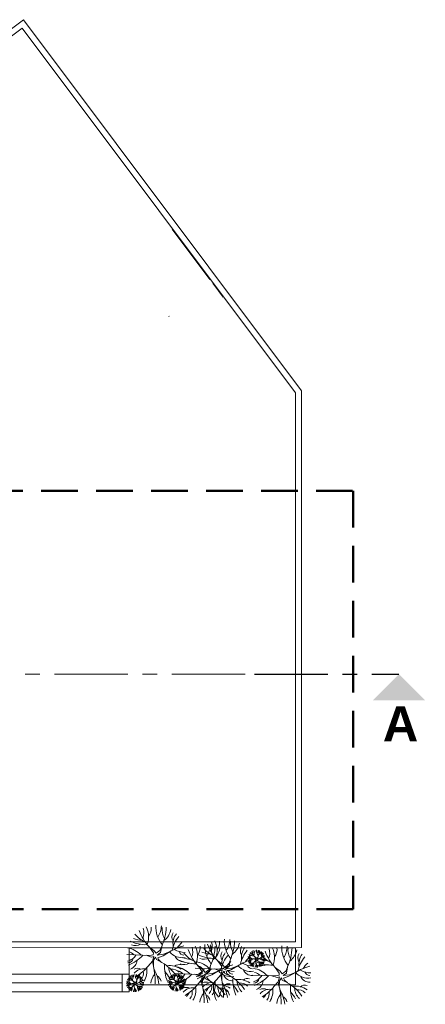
# Model space of a CAD drawing. Extents: x -25320 to 294860, y -9059 to 10983.
# Tile 51 of 58: x 26374 to 26513, y -5400 to -5064. Entities that reach past the tile are written whole.
import ezdxf

# ---------------------------------------------------------------- set-up
doc = ezdxf.new("R2010")
doc.units = 0
doc.header["$MEASUREMENT"] = 0
doc.linetypes.add('AXESx2', pattern=[4, 2.5, -0.5, 0.5, -0.5])
doc.linetypes.add('CACHE2', pattern=[0.1875, 0.125, -0.0625])
doc.layers.get('0').update_dxf_attribs({"color": 250, "lineweight": 0})
doc.layers.add('Aucune', color=7, linetype='Continuous', lineweight=5)
doc.styles.add('STYLE_GENERE_6', font='arialbd.ttf')

msp = doc.modelspace()

# ---------------------------------------------------------------- linework, layer by layer
at = {"color": 253, "linetype": 'Continuous'}
for p, q in [((26375.47, -5064.36), (26264.22, -5147.71)), ((26375.47, -5064.36), (26470.36, -5190.92)), ((26375.11, -5067.21), (26267.02, -5148.11)), ((26375.11, -5067.21), (26468.36, -5191.59)), ((26426.26, -5135.78), (26439.14, -5152.95)), ((26425.19, -5165.59), (26425.09, -5165.44)), ((26468.36, -5191.59), (26468.36, -5378.73)), ((26470.36, -5190.92), (26470.36, -5380.66)), ((26468.36, -5378.73), (26330.33, -5378.73)), ((26328.33, -5380.73), (26470.36, -5380.66)), ((26330.33, -5389.69), (26411.55, -5389.69)), ((26409.15, -5395.69), (26409.15, -5389.65)), ((26411.55, -5389.69), (26411.55, -5393.34)), ((26330.33, -5392.69), (26409.15, -5392.69)), ((26330.33, -5395.69), (26411.55, -5395.69))]:
    msp.add_line(p, q, dxfattribs=at)
at = {"color": 253, "linetype": 'Continuous', "lineweight": 20}
for p, q in [((26430.8, -5141.83), (26439.14, -5152.95)), ((26440.08, -5154.2), (26443.63, -5158.94)), ((26410.74, -5383.05), (26418.63, -5383.31)), ((26411.55, -5380.73), (26411.55, -5395.69)), ((26468.31, -5380.73), (26411.55, -5380.73)), ((26417.33, -5383.26), (26419.15, -5383.91)), ((26420.11, -5381.74), (26418.39, -5380.42)), ((26419.85, -5382.44), (26418.39, -5380.42)), ((26418.63, -5383.31), (26419.76, -5383.13)), ((26419.76, -5383.13), (26419.85, -5382.44)), ((26420.11, -5381.74), (26420.8, -5382.61)), ((26420.8, -5382.61), (26422.09, -5381.7)), ((26422.31, -5382.37), (26421.15, -5383.22)), ((26421.15, -5383.22), (26423.28, -5382.95)), ((26423.12, -5383.43), (26421.3, -5384.1)), ((26422.09, -5381.7), (26422.66, -5380.39)), ((26422.31, -5382.37), (26422.68, -5380.29)), ((26425.35, -5382.15), (26423.12, -5383.43)), ((26423.28, -5382.95), (26425.35, -5382.15)), ((26468.31, -5393.34), (26468.31, -5380.73)), ((26418.03, -5386.97), (26419.5, -5385.3)), ((26419.15, -5383.91), (26419.96, -5383.66)), ((26419.5, -5385.3), (26419.96, -5383.66)), ((26419.5, -5385.3), (26419.84, -5387.04)), ((26419.89, -5385), (26419.84, -5387.04)), ((26420.61, -5383.97), (26419.89, -5385)), ((26420.88, -5384.77), (26420.61, -5383.97)), ((26420.88, -5384.77), (26422.75, -5385.76)), ((26421.3, -5384.1), (26421.58, -5384.76)), ((26422.66, -5385.7), (26421.58, -5384.76)), ((26439, -5388.86), (26439.37, -5386.77)), ((26443.44, -5386.42), (26441.73, -5385.11)), ((26443.18, -5387.12), (26441.73, -5385.11)), ((26443.44, -5386.42), (26444.14, -5387.29)), ((26444.14, -5387.29), (26445.43, -5386.39)), ((26445.43, -5386.39), (26446, -5385.08)), ((26445.65, -5387.05), (26446.02, -5384.97)), ((26448.69, -5386.83), (26446.46, -5388.11)), ((26446.62, -5387.63), (26448.69, -5386.83)), ((26452.03, -5384.45), (26454.39, -5384.53)), ((26454, -5384.52), (26454.55, -5384.71)), ((26454.22, -5385.63), (26454.65, -5385.13)), ((26454.84, -5384.06), (26454.32, -5383.66)), ((26454.76, -5384.27), (26454.32, -5383.66)), ((26454.39, -5384.53), (26454.73, -5384.48)), ((26454.55, -5384.71), (26454.79, -5384.64)), ((26454.65, -5385.13), (26454.79, -5384.64)), ((26454.65, -5385.13), (26454.76, -5385.65)), ((26454.73, -5384.48), (26454.76, -5384.27)), ((26454.77, -5385.04), (26454.76, -5385.65)), ((26454.99, -5384.73), (26454.77, -5385.04)), ((26454.84, -5384.06), (26455.05, -5384.32)), ((26455.07, -5384.97), (26454.99, -5384.73)), ((26455.05, -5384.32), (26455.43, -5384.05)), ((26455.07, -5384.97), (26455.63, -5385.26)), ((26455.5, -5384.25), (26455.15, -5384.5)), ((26455.15, -5384.5), (26455.79, -5384.42)), ((26455.74, -5384.57), (26455.2, -5384.77)), ((26455.2, -5384.77), (26455.28, -5384.97)), ((26455.6, -5385.25), (26455.28, -5384.97)), ((26455.43, -5384.05), (26455.6, -5383.66)), ((26455.5, -5384.25), (26455.61, -5383.62)), ((26456.41, -5384.18), (26455.74, -5384.57)), ((26455.79, -5384.42), (26456.41, -5384.18)), ((26330.33, -5389.69), (26409.15, -5389.69)), ((26409.15, -5389.69), (26409.15, -5395.69)), ((26427.43, -5389.53), (26435.32, -5389.79)), ((26434.02, -5389.75), (26435.84, -5390.4)), ((26434.08, -5387.73), (26441.97, -5387.99)), ((26436.79, -5388.23), (26435.08, -5386.91)), ((26436.53, -5388.92), (26435.08, -5386.91)), ((26435.32, -5389.79), (26436.45, -5389.62)), ((26435.84, -5390.4), (26436.65, -5390.15)), ((26436.19, -5391.79), (26436.65, -5390.15)), ((26436.45, -5389.62), (26436.53, -5388.92)), ((26436.79, -5388.23), (26437.49, -5389.1)), ((26437.49, -5389.1), (26438.77, -5388.19)), ((26439, -5388.86), (26437.84, -5389.71)), ((26437.84, -5389.71), (26439.97, -5389.44)), ((26439.81, -5389.92), (26437.99, -5390.59)), ((26438.77, -5388.19), (26439.35, -5386.88)), ((26442.03, -5388.63), (26439.81, -5389.92)), ((26439.97, -5389.44), (26442.03, -5388.63)), ((26440.67, -5387.94), (26442.49, -5388.6)), ((26441.37, -5391.65), (26442.84, -5389.99)), ((26441.97, -5387.99), (26443.1, -5387.81)), ((26442.49, -5388.6), (26443.3, -5388.34)), ((26442.84, -5389.99), (26443.3, -5388.34)), ((26442.84, -5389.99), (26443.17, -5391.72)), ((26443.1, -5387.81), (26443.18, -5387.12)), ((26443.22, -5389.68), (26443.17, -5391.72)), ((26443.95, -5388.65), (26443.22, -5389.68)), ((26444.22, -5389.45), (26443.95, -5388.65)), ((26444.22, -5389.45), (26446.09, -5390.44)), ((26445.65, -5387.05), (26444.49, -5387.9)), ((26444.49, -5387.9), (26446.62, -5387.63)), ((26446.46, -5388.11), (26444.64, -5388.79)), ((26444.64, -5388.79), (26444.92, -5389.44)), ((26445.99, -5390.39), (26444.92, -5389.44)), ((26453.68, -5390.02), (26461.57, -5390.28)), ((26463.05, -5388.72), (26461.33, -5387.4)), ((26462.78, -5389.41), (26461.33, -5387.4)), ((26461.57, -5390.28), (26462.7, -5390.11)), ((26462.7, -5390.11), (26462.78, -5389.41)), ((26463.05, -5388.72), (26463.74, -5389.59)), ((26463.74, -5389.59), (26465.03, -5388.68)), ((26465.25, -5389.35), (26464.09, -5390.2)), ((26464.09, -5390.2), (26466.22, -5389.93)), ((26465.03, -5388.68), (26465.6, -5387.37)), ((26465.25, -5389.35), (26465.62, -5387.26)), ((26468.29, -5389.12), (26466.06, -5390.41)), ((26466.22, -5389.93), (26468.29, -5389.12)), ((26410.56, -5392.78), (26412.93, -5392.86)), ((26411.55, -5393.34), (26468.31, -5393.34)), ((26412.54, -5392.85), (26413.09, -5393.04)), ((26412.75, -5393.96), (26413.19, -5393.46)), ((26413.37, -5392.39), (26412.86, -5392)), ((26413.3, -5392.6), (26412.86, -5392)), ((26412.93, -5392.86), (26413.27, -5392.81)), ((26413.09, -5393.04), (26413.33, -5392.97)), ((26413.19, -5393.46), (26413.33, -5392.97)), ((26413.19, -5393.46), (26413.29, -5393.98)), ((26413.27, -5392.81), (26413.3, -5392.6)), ((26413.31, -5393.37), (26413.29, -5393.98)), ((26413.52, -5393.06), (26413.31, -5393.37)), ((26413.37, -5392.39), (26413.58, -5392.65)), ((26413.61, -5393.3), (26413.52, -5393.06)), ((26413.58, -5392.65), (26413.97, -5392.38)), ((26413.61, -5393.3), (26414.17, -5393.6)), ((26414.03, -5392.58), (26413.69, -5392.84)), ((26413.69, -5392.84), (26414.33, -5392.75)), ((26414.28, -5392.9), (26413.73, -5393.1)), ((26413.73, -5393.1), (26413.82, -5393.3)), ((26414.14, -5393.58), (26413.82, -5393.3)), ((26413.97, -5392.38), (26414.14, -5391.99)), ((26414.03, -5392.58), (26414.15, -5391.96)), ((26414.95, -5392.51), (26414.28, -5392.9)), ((26414.33, -5392.75), (26414.95, -5392.51)), ((26424.79, -5392.54), (26427.16, -5392.62)), ((26426.77, -5392.6), (26427.32, -5392.8)), ((26426.98, -5393.72), (26427.42, -5393.22)), ((26427.6, -5392.15), (26427.09, -5391.75)), ((26427.53, -5392.36), (26427.09, -5391.75)), ((26427.16, -5392.62), (26427.5, -5392.56)), ((26427.32, -5392.8), (26427.56, -5392.72)), ((26427.42, -5393.22), (26427.56, -5392.72)), ((26427.42, -5393.22), (26427.52, -5393.74)), ((26427.5, -5392.56), (26427.53, -5392.36)), ((26427.54, -5393.12), (26427.52, -5393.74)), ((26427.75, -5392.81), (26427.54, -5393.12)), ((26427.6, -5392.15), (26427.81, -5392.41)), ((26427.84, -5393.06), (26427.75, -5392.81)), ((26427.81, -5392.41), (26428.2, -5392.14)), ((26427.84, -5393.06), (26428.4, -5393.35)), ((26428.26, -5392.33), (26427.92, -5392.59)), ((26427.92, -5392.59), (26428.56, -5392.51)), ((26428.51, -5392.65), (26427.96, -5392.86)), ((26427.96, -5392.86), (26428.05, -5393.05)), ((26428.37, -5393.34), (26428.05, -5393.05)), ((26428.2, -5392.14), (26428.37, -5391.74)), ((26428.26, -5392.33), (26428.38, -5391.71)), ((26429.18, -5392.27), (26428.51, -5392.65)), ((26428.56, -5392.51), (26429.18, -5392.27)), ((26434.72, -5393.46), (26436.19, -5391.79)), ((26436.19, -5391.79), (26436.52, -5393.52)), ((26436.57, -5391.48), (26436.52, -5393.52)), ((26437.3, -5390.45), (26436.57, -5391.48)), ((26437.57, -5391.26), (26437.3, -5390.45)), ((26437.57, -5391.26), (26439.44, -5392.24)), ((26437.99, -5390.59), (26438.27, -5391.25)), ((26439.34, -5392.19), (26438.27, -5391.25)), ((26460.27, -5390.24), (26462.09, -5390.89)), ((26460.97, -5393.95), (26462.44, -5392.28)), ((26462.09, -5390.89), (26462.9, -5390.64)), ((26462.44, -5392.28), (26462.9, -5390.64)), ((26462.44, -5392.28), (26462.77, -5394.01)), ((26462.83, -5391.97), (26462.77, -5394.01)), ((26463.55, -5390.95), (26462.83, -5391.97)), ((26463.82, -5391.75), (26463.55, -5390.95)), ((26463.82, -5391.75), (26465.69, -5392.73)), ((26466.06, -5390.41), (26464.24, -5391.08)), ((26464.24, -5391.08), (26464.52, -5391.74)), ((26465.6, -5392.68), (26464.52, -5391.74)), ((26409.15, -5395.69), (26330.33, -5395.69))]:
    msp.add_line(p, q, dxfattribs=at)
at = {"linetype": 'CACHE2', "lineweight": 50, "ltscale": 100}
for p, q in [((26137.81, -5224.94), (26488.01, -5224.94)), ((26488.01, -5224.94), (26488.01, -5367.58)), ((26488.01, -5367.58), (26137.81, -5367.58))]:
    msp.add_line(p, q, dxfattribs=at)
at = {"linetype": 'AXESx2', "ltscale": 10}
msp.add_line((26146.13, -5287.44), (26454.34, -5287.44), dxfattribs=at)
at = {"linetype": 'AXESx2', "lineweight": 30, "ltscale": 10}
msp.add_line((26454.34, -5287.44), (26503.62, -5287.44), dxfattribs=at)
at = {"color": 253, "linetype": 'Continuous', "lineweight": 20}
for centre, radius, start, end in [((26430.34, -5373.64), 9.65, 176.6114, 219.4557), ((26414.93, -5372.91), 7.66, 326.7916, 357.4658), ((26421.8, -5369.11), 10.81, 220.2933, 244.1841), ((26430.21, -5369.46), 16.13, 199.569, 222.8565), ((26411.59, -5375.57), 4.98, 337.868, 17.4539), ((26410.84, -5377), 7.38, 338.9231, 27.1434), ((26414.74, -5374.22), 4.34, 323.1198, 6.3155), ((26405.02, -5372.71), 19.22, 336.7777, 357.021), ((26428.74, -5374.51), 5.92, 173.3952, 210.402), ((26419.61, -5373.18), 6.37, 306.5637, 348.1078), ((26428.79, -5377.11), 2.63, 146.0707, 212.3963), ((26432, -5379.3), 5.48, 141.8825, 189.8004), ((26417.31, -5367.11), 12.56, 244.3449, 271.8835), ((26413.64, -5375.61), 4.32, 252.334, 295.0906), ((26416.31, -5369.46), 8.73, 248.2667, 267.9274), ((26434.32, -5396.41), 16.85, 104.0359, 122.1743), ((26437, -5383.96), 11.05, 139.9749, 167.9252), ((26436.42, -5386.57), 10.25, 132.048, 145.8622), ((26427.52, -5383.49), 7.38, 338.9231, 27.1434), ((26447.03, -5380.13), 9.65, 176.6114, 219.4557), ((26431.62, -5379.4), 7.66, 326.7916, 357.4658), ((26453.55, -5374.14), 16.13, 199.569, 222.8565), ((26434.93, -5380.25), 4.98, 337.868, 17.4539), ((26434.18, -5381.68), 7.38, 338.9231, 27.1434), ((26438.08, -5378.9), 4.34, 323.1198, 6.3155), ((26453.68, -5378.32), 9.65, 176.6114, 219.4557), ((26438.27, -5377.59), 7.66, 326.7916, 357.4658), ((26428.36, -5377.39), 19.22, 336.7777, 357.021), ((26452.07, -5379.2), 5.92, 173.3952, 210.402), ((26442.95, -5377.86), 6.37, 306.5637, 348.1078), ((26473.28, -5380.62), 9.65, 176.6114, 219.4557), ((26409.73, -5388.91), 8.24, 43.7846, 81.0925), ((26409.54, -5380.26), 5.27, 286.1144, 326.705), ((26405.64, -5373.08), 14.71, 293.0614, 316.3751), ((26411.14, -5384.68), 2.55, 37.6862, 83.3208), ((26429.72, -5378.22), 5.88, 221.9906, 279.0624), ((26430.83, -5374.42), 7.9, 240.1968, 268.7653), ((26430.25, -5382.07), 3.44, 204.1006, 272.1743), ((26430.25, -5381.44), 1.75, 198.599, 270.6709), ((26438.49, -5375.59), 10.81, 220.2933, 244.1841), ((26446.9, -5375.94), 16.13, 199.569, 222.8565), ((26428.28, -5382.06), 4.98, 337.868, 17.4539), ((26431.43, -5380.7), 4.34, 323.1198, 6.3155), ((26440.65, -5371.79), 12.56, 244.3449, 271.8835), ((26439.64, -5374.14), 8.73, 248.2667, 267.9274), ((26445.14, -5373.79), 10.81, 220.2933, 244.1841), ((26421.71, -5379.19), 19.22, 336.7777, 357.021), ((26445.42, -5381), 5.92, 173.3952, 210.402), ((26436.3, -5379.67), 6.37, 306.5637, 348.1078), ((26445.48, -5383.6), 2.63, 146.0707, 212.3963), ((26453.68, -5390.45), 11.05, 139.9749, 167.9252), ((26448.69, -5385.78), 5.48, 141.8825, 189.8004), ((26452.13, -5381.79), 2.63, 146.0707, 212.3963), ((26460.34, -5388.64), 11.05, 139.9749, 167.9252), ((26455.34, -5383.98), 5.48, 141.8825, 189.8004), ((26454, -5379.67), 3.77, 244.3449, 271.8835), ((26452.9, -5382.22), 1.3, 252.334, 295.0906), ((26453.7, -5380.37), 2.62, 248.2667, 267.9274), ((26455.35, -5380.27), 3.24, 220.2933, 244.1841), ((26457.87, -5380.37), 4.84, 199.569, 222.8565), ((26452.28, -5382.21), 1.49, 337.868, 17.4539), ((26452.06, -5382.64), 2.21, 338.9231, 27.1434), ((26453.23, -5381.8), 1.3, 323.1198, 6.3155), ((26457.91, -5381.63), 2.89, 176.6114, 219.4557), ((26453.28, -5381.41), 2.3, 326.7916, 357.4658), ((26450.31, -5381.35), 5.77, 336.7777, 357.021), ((26457.43, -5381.89), 1.78, 173.3952, 210.402), ((26454.69, -5381.49), 1.91, 306.5637, 348.1078), ((26464.74, -5376.08), 10.81, 220.2933, 244.1841), ((26457.44, -5382.67), 0.79, 146.0707, 212.3963), ((26459.9, -5384.73), 3.32, 139.9749, 167.9252), ((26458.41, -5383.33), 1.65, 141.8825, 189.8004), ((26459.73, -5385.51), 3.07, 132.048, 145.8622), ((26473.15, -5376.43), 16.13, 199.569, 222.8565), ((26454.53, -5382.55), 4.98, 337.868, 17.4539), ((26453.78, -5383.98), 7.38, 338.9231, 27.1434), ((26457.68, -5381.19), 4.34, 323.1198, 6.3155), ((26457.87, -5379.89), 7.66, 326.7916, 357.4658), ((26447.96, -5379.68), 19.22, 336.7777, 357.021), ((26471.67, -5381.49), 5.92, 173.3952, 210.402), ((26462.55, -5380.16), 6.37, 306.5637, 348.1078), ((26471.73, -5384.09), 2.63, 146.0707, 212.3963), ((26474.94, -5386.27), 5.48, 141.8825, 189.8004), ((26411.18, -5384.06), 1.77, 268.6971, 352.4293), ((26410.78, -5384.66), 3.53, 290.8445, 354.8699), ((26415.77, -5398.1), 14.18, 33.5211, 60.5113), ((26435.89, -5387.34), 12.25, 175.2634, 203.4513), ((26425.33, -5393.98), 7.17, 55.9619, 97.2625), ((26428.64, -5388.93), 2.46, 73.3924, 129.1288), ((26434, -5373.59), 12.56, 244.3449, 271.8835), ((26430.33, -5382.1), 4.32, 252.334, 295.0906), ((26432.99, -5375.94), 8.73, 248.2667, 267.9274), ((26433.07, -5393.59), 8.24, 43.7846, 81.0925), ((26434.48, -5389.37), 2.55, 37.6862, 83.3208), ((26436.98, -5380.3), 4.32, 252.334, 295.0906), ((26451.01, -5402.89), 16.85, 104.0359, 122.1743), ((26453.1, -5393.05), 10.25, 132.048, 145.8622), ((26457.66, -5401.09), 16.85, 104.0359, 122.1743), ((26453.05, -5382.9), 5.88, 221.9906, 279.0624), ((26454.17, -5379.1), 7.9, 240.1968, 268.7653), ((26459.76, -5391.25), 10.25, 132.048, 145.8622), ((26453.59, -5386.12), 1.75, 198.599, 270.6709), ((26451.72, -5386.21), 2.47, 43.7846, 81.0925), ((26451.67, -5383.62), 1.58, 286.1144, 326.705), ((26452.16, -5384.76), 0.53, 268.6971, 352.4293), ((26450.5, -5381.46), 4.41, 293.0614, 316.3751), ((26452.15, -5384.94), 0.765, 37.6862, 83.3208), ((26452.04, -5384.94), 1.06, 290.8445, 354.8699), ((26453.13, -5386.61), 0.754, 62.3217, 118.1159), ((26453.77, -5387.19), 1.28, 81.7285, 139.9992), ((26450.47, -5382.54), 4.85, 301.603, 320.4762), ((26451.65, -5385.48), 1.98, 318.8432, 331.8454), ((26452.79, -5386.36), 0.947, 316.6523, 12.8043), ((26452.09, -5386.1), 2.01, 327.6382, 8.8421), ((26456.1, -5387.52), 1.61, 138.4395, 174.7346), ((26447.85, -5387.28), 7.09, 358.6734, 13.2839), ((26460.25, -5374.08), 12.56, 244.3449, 271.8835), ((26450.79, -5388.17), 4.6, 9.2654, 28.7876), ((26454.74, -5387.35), 0.812, 12.2646, 61.6468), ((26456.58, -5382.59), 4.32, 252.334, 295.0906), ((26453.54, -5388.97), 4.25, 33.5211, 60.5113), ((26459.57, -5385.74), 3.67, 175.2634, 203.4513), ((26452.17, -5389.37), 4.94, 30.4625, 40.5768), ((26459.25, -5376.43), 8.73, 248.2667, 267.9274), ((26456.41, -5387.73), 2.15, 55.9619, 97.2625), ((26457.79, -5385.77), 1.45, 179.7912, 227.9098), ((26459.1, -5388.46), 5.05, 104.0359, 122.1743), ((26457.72, -5383), 1.76, 221.9906, 279.0624), ((26456.65, -5386.98), 1.04, 43.6228, 96.1116), ((26458.05, -5381.86), 2.37, 240.1968, 268.7653), ((26457.4, -5386.22), 0.739, 73.3924, 129.1288), ((26457.88, -5384.16), 1.03, 204.1006, 272.1743), ((26457.88, -5383.97), 0.526, 198.599, 270.6709), ((26479.94, -5390.94), 11.05, 139.9749, 167.9252), ((26479.36, -5393.54), 10.25, 132.048, 145.8622), ((26410.82, -5390.54), 1.49, 337.868, 17.4539), ((26410.59, -5390.97), 2.21, 338.9231, 27.1434), ((26411.76, -5390.13), 1.3, 323.1198, 6.3155), ((26414.41, -5390.23), 2.51, 62.3217, 118.1159), ((26416.55, -5392.18), 4.28, 81.7285, 139.9992), ((26416.44, -5389.96), 2.89, 176.6114, 219.4557), ((26411.82, -5389.74), 2.3, 326.7916, 357.4658), ((26405.56, -5376.68), 16.17, 301.603, 320.4762), ((26408.85, -5389.68), 5.77, 336.7777, 357.021), ((26415.96, -5390.22), 1.78, 173.3952, 210.402), ((26409.48, -5386.46), 6.61, 318.8432, 331.8454), ((26413.27, -5389.42), 3.16, 316.6523, 12.8043), ((26410.95, -5388.55), 6.69, 327.6382, 8.8421), ((26424.32, -5393.29), 5.36, 138.4395, 174.7346), ((26396.82, -5392.47), 23.64, 358.6734, 13.2839), ((26406.62, -5395.44), 15.33, 9.2654, 28.7876), ((26411.22, -5399.46), 16.45, 30.4625, 40.5768), ((26429.94, -5387.43), 4.85, 179.7912, 227.9098), ((26426.14, -5391.48), 3.46, 43.6228, 96.1116), ((26430.64, -5388.46), 4.84, 199.569, 222.8565), ((26425.05, -5390.3), 1.49, 337.868, 17.4539), ((26424.82, -5390.73), 2.21, 338.9231, 27.1434), ((26425.99, -5389.89), 1.3, 323.1198, 6.3155), ((26426.41, -5395.39), 8.24, 43.7846, 81.0925), ((26426.23, -5386.75), 5.27, 286.1144, 326.705), ((26430.67, -5389.72), 2.89, 176.6114, 219.4557), ((26426.05, -5389.5), 2.3, 326.7916, 357.4658), ((26422.32, -5379.56), 14.71, 293.0614, 316.3751), ((26427.83, -5391.17), 2.55, 37.6862, 83.3208), ((26423.08, -5389.44), 5.77, 336.7777, 357.021), ((26430.19, -5389.98), 1.78, 173.3952, 210.402), ((26427.46, -5389.58), 1.91, 306.5637, 348.1078), ((26432.88, -5384.94), 5.27, 286.1144, 326.705), ((26434.51, -5388.74), 1.77, 268.6971, 352.4293), ((26428.98, -5377.76), 14.71, 293.0614, 316.3751), ((26434.12, -5389.34), 3.53, 290.8445, 354.8699), ((26446.4, -5384.7), 5.88, 221.9906, 279.0624), ((26447.52, -5380.91), 7.9, 240.1968, 268.7653), ((26446.93, -5388.56), 3.44, 204.1006, 272.1743), ((26446.94, -5387.92), 1.75, 198.599, 270.6709), ((26453.59, -5386.75), 3.44, 204.1006, 272.1743), ((26452.67, -5395.88), 8.24, 43.7846, 81.0925), ((26452.48, -5387.24), 5.27, 286.1144, 326.705), ((26454.08, -5391.66), 2.55, 37.6862, 83.3208), ((26477.26, -5403.38), 16.85, 104.0359, 122.1743), ((26472.65, -5385.19), 5.88, 221.9906, 279.0624), ((26473.77, -5381.4), 7.9, 240.1968, 268.7653), ((26473.19, -5388.41), 1.75, 198.599, 270.6709), ((26410.26, -5394.54), 2.47, 43.7846, 81.0925), ((26410.2, -5391.95), 1.58, 286.1144, 326.705), ((26410.69, -5393.09), 0.53, 268.6971, 352.4293), ((26409.03, -5389.79), 4.41, 293.0614, 316.3751), ((26410.68, -5393.27), 0.765, 37.6862, 83.3208), ((26412.53, -5388), 3.77, 244.3449, 271.8835), ((26410.57, -5393.27), 1.06, 290.8445, 354.8699), ((26411.43, -5390.55), 1.3, 252.334, 295.0906), ((26412.23, -5388.71), 2.62, 248.2667, 267.9274), ((26413.88, -5388.6), 3.24, 220.2933, 244.1841), ((26416.41, -5388.71), 4.84, 199.569, 222.8565), ((26413.22, -5389.82), 1.91, 306.5637, 348.1078), ((26417.64, -5396.79), 5.05, 104.0359, 122.1743), ((26416.26, -5391.33), 1.76, 221.9906, 279.0624), ((26415.98, -5391), 0.79, 146.0707, 212.3963), ((26418.44, -5393.06), 3.32, 139.9749, 167.9252), ((26416.94, -5391.66), 1.65, 141.8825, 189.8004), ((26416.59, -5390.2), 2.37, 240.1968, 268.7653), ((26416.42, -5392.49), 1.03, 204.1006, 272.1743), ((26418.27, -5393.84), 3.07, 132.048, 145.8622), ((26416.42, -5392.3), 0.526, 198.599, 270.6709), ((26419.79, -5392.72), 2.71, 12.2646, 61.6468), ((26424.49, -5394.3), 2.47, 43.7846, 81.0925), ((26424.43, -5391.7), 1.58, 286.1144, 326.705), ((26424.92, -5392.84), 0.53, 268.6971, 352.4293), ((26423.26, -5389.55), 4.41, 293.0614, 316.3751), ((26424.91, -5393.03), 0.765, 37.6862, 83.3208), ((26426.76, -5387.76), 3.77, 244.3449, 271.8835), ((26424.8, -5393.02), 1.06, 290.8445, 354.8699), ((26425.66, -5390.31), 1.3, 252.334, 295.0906), ((26426.46, -5388.46), 2.62, 248.2667, 267.9274), ((26428.11, -5388.36), 3.24, 220.2933, 244.1841), ((26427.86, -5390.55), 1.77, 268.6971, 352.4293), ((26426.3, -5397.05), 4.25, 33.5211, 60.5113), ((26432.34, -5393.83), 3.67, 175.2634, 203.4513), ((26427.46, -5391.15), 3.53, 290.8445, 354.8699), ((26431.87, -5396.55), 5.05, 104.0359, 122.1743), ((26430.49, -5391.09), 1.76, 221.9906, 279.0624), ((26430.21, -5390.76), 0.79, 146.0707, 212.3963), ((26432.67, -5392.81), 3.32, 139.9749, 167.9252), ((26431.17, -5391.41), 1.65, 141.8825, 189.8004), ((26430.82, -5389.95), 2.37, 240.1968, 268.7653), ((26430.65, -5392.25), 1.03, 204.1006, 272.1743), ((26432.5, -5393.59), 3.07, 132.048, 145.8622), ((26430.65, -5392.06), 0.526, 198.599, 270.6709), ((26422.25, -5383.17), 16.17, 301.603, 320.4762), ((26413.51, -5398.96), 23.64, 358.6734, 13.2839), ((26437.75, -5394.91), 2.51, 62.3217, 118.1159), ((26439.89, -5396.86), 4.28, 81.7285, 139.9992), ((26428.9, -5381.36), 16.17, 301.603, 320.4762), ((26436.61, -5394.11), 3.16, 316.6523, 12.8043), ((26432.46, -5404.59), 14.18, 33.5211, 60.5113), ((26434.29, -5393.23), 6.69, 327.6382, 8.8421), ((26452.57, -5393.82), 12.25, 175.2634, 203.4513), ((26442.02, -5400.47), 7.17, 55.9619, 97.2625), ((26420.16, -5397.15), 23.64, 358.6734, 13.2839), ((26429.96, -5400.12), 15.33, 9.2654, 28.7876), ((26445.32, -5395.42), 2.46, 73.3924, 129.1288), ((26439.11, -5402.78), 14.18, 33.5211, 60.5113), ((26459.22, -5392.02), 12.25, 175.2634, 203.4513), ((26434.56, -5404.14), 16.45, 30.4625, 40.5768), ((26448.67, -5398.66), 7.17, 55.9619, 97.2625), ((26453.28, -5392.11), 4.85, 179.7912, 227.9098), ((26449.48, -5396.17), 3.46, 43.6228, 96.1116), ((26451.97, -5393.62), 2.46, 73.3924, 129.1288), ((26454.11, -5391.04), 1.77, 268.6971, 352.4293), ((26448.58, -5380.06), 14.71, 293.0614, 316.3751), ((26453.72, -5391.64), 3.53, 290.8445, 354.8699), ((26458.71, -5405.08), 14.18, 33.5211, 60.5113), ((26478.82, -5394.31), 12.25, 175.2634, 203.4513), ((26471.57, -5395.91), 2.46, 73.3924, 129.1288), ((26473.19, -5389.05), 3.44, 204.1006, 272.1743), ((26411.66, -5394.94), 0.754, 62.3217, 118.1159), ((26412.31, -5395.52), 1.28, 81.7285, 139.9992), ((26409.01, -5390.87), 4.85, 301.603, 320.4762), ((26410.19, -5393.81), 1.98, 318.8432, 331.8454), ((26411.32, -5394.7), 0.947, 316.6523, 12.8043), ((26410.63, -5394.44), 2.01, 327.6382, 8.8421), ((26414.64, -5395.86), 1.61, 138.4395, 174.7346), ((26406.39, -5395.61), 7.09, 358.6734, 13.2839), ((26409.33, -5396.5), 4.6, 9.2654, 28.7876), ((26413.28, -5395.69), 0.812, 12.2646, 61.6468), ((26412.07, -5397.3), 4.25, 33.5211, 60.5113), ((26418.11, -5394.07), 3.67, 175.2634, 203.4513), ((26410.71, -5397.71), 4.94, 30.4625, 40.5768), ((26414.94, -5396.06), 2.15, 55.9619, 97.2625), ((26416.32, -5394.1), 1.45, 179.7912, 227.9098), ((26415.18, -5395.31), 1.04, 43.6228, 96.1116), ((26415.93, -5394.55), 0.739, 73.3924, 129.1288), ((26425.89, -5394.69), 0.754, 62.3217, 118.1159), ((26426.54, -5395.28), 1.28, 81.7285, 139.9992), ((26423.24, -5390.63), 4.85, 301.603, 320.4762), ((26424.42, -5393.56), 1.98, 318.8432, 331.8454), ((26425.55, -5394.45), 0.947, 316.6523, 12.8043), ((26424.86, -5394.19), 2.01, 327.6382, 8.8421), ((26428.87, -5395.61), 1.61, 138.4395, 174.7346), ((26420.62, -5395.37), 7.09, 358.6734, 13.2839), ((26423.56, -5396.25), 4.6, 9.2654, 28.7876), ((26427.51, -5395.44), 0.812, 12.2646, 61.6468), ((26424.94, -5397.46), 4.94, 30.4625, 40.5768), ((26429.17, -5395.82), 2.15, 55.9619, 97.2625), ((26430.56, -5393.85), 1.45, 179.7912, 227.9098), ((26429.41, -5395.07), 1.04, 43.6228, 96.1116), ((26430.16, -5394.3), 0.739, 73.3924, 129.1288), ((26431.1, -5396.72), 2.51, 62.3217, 118.1159), ((26433.24, -5398.66), 4.28, 81.7285, 139.9992), ((26426.17, -5392.95), 6.61, 318.8432, 331.8454), ((26429.96, -5395.91), 3.16, 316.6523, 12.8043), ((26427.64, -5395.04), 6.69, 327.6382, 8.8421), ((26441.01, -5399.77), 5.36, 138.4395, 174.7346), ((26423.31, -5401.92), 15.33, 9.2654, 28.7876), ((26436.48, -5399.21), 2.71, 12.2646, 61.6468), ((26432.82, -5391.14), 6.61, 318.8432, 331.8454), ((26427.91, -5405.94), 16.45, 30.4625, 40.5768), ((26446.63, -5393.92), 4.85, 179.7912, 227.9098), ((26447.66, -5397.97), 5.36, 138.4395, 174.7346), ((26442.83, -5397.97), 3.46, 43.6228, 96.1116), ((26443.13, -5397.4), 2.71, 12.2646, 61.6468), ((26457.35, -5397.21), 2.51, 62.3217, 118.1159), ((26459.49, -5399.15), 4.28, 81.7285, 139.9992), ((26448.5, -5383.66), 16.17, 301.603, 320.4762), ((26452.42, -5393.44), 6.61, 318.8432, 331.8454), ((26456.21, -5396.4), 3.16, 316.6523, 12.8043), ((26453.89, -5395.53), 6.69, 327.6382, 8.8421), ((26467.26, -5400.26), 5.36, 138.4395, 174.7346), ((26439.76, -5399.45), 23.64, 358.6734, 13.2839), ((26449.56, -5402.41), 15.33, 9.2654, 28.7876), ((26454.16, -5406.43), 16.45, 30.4625, 40.5768), ((26468.27, -5400.96), 7.17, 55.9619, 97.2625), ((26472.88, -5394.41), 4.85, 179.7912, 227.9098), ((26469.08, -5398.46), 3.46, 43.6228, 96.1116), ((26462.73, -5399.7), 2.71, 12.2646, 61.6468)]:
    msp.add_arc(centre, radius, start, end, dxfattribs=at)
at = {"layer": 'Aucune', "color": 7, "linetype": 'Continuous', "lineweight": 15}
msp.add_solid([(26494.63, -5296.42), (26512.6, -5296.42), (26503.62, -5287.44)], dxfattribs=at)

# ---------------------------------------------------------------- texts
at = {"layer": 'Aucune', "color": 7, "linetype": 'Continuous', "lineweight": 50, "insert": (26498.1, -5298.37), "char_height": 12, "attachment_point": 1, "line_spacing_factor": 0.975772, "style": 'STYLE_GENERE_6'}
msp.add_mtext('A', dxfattribs=at)

doc.saveas('drawing.dxf')
